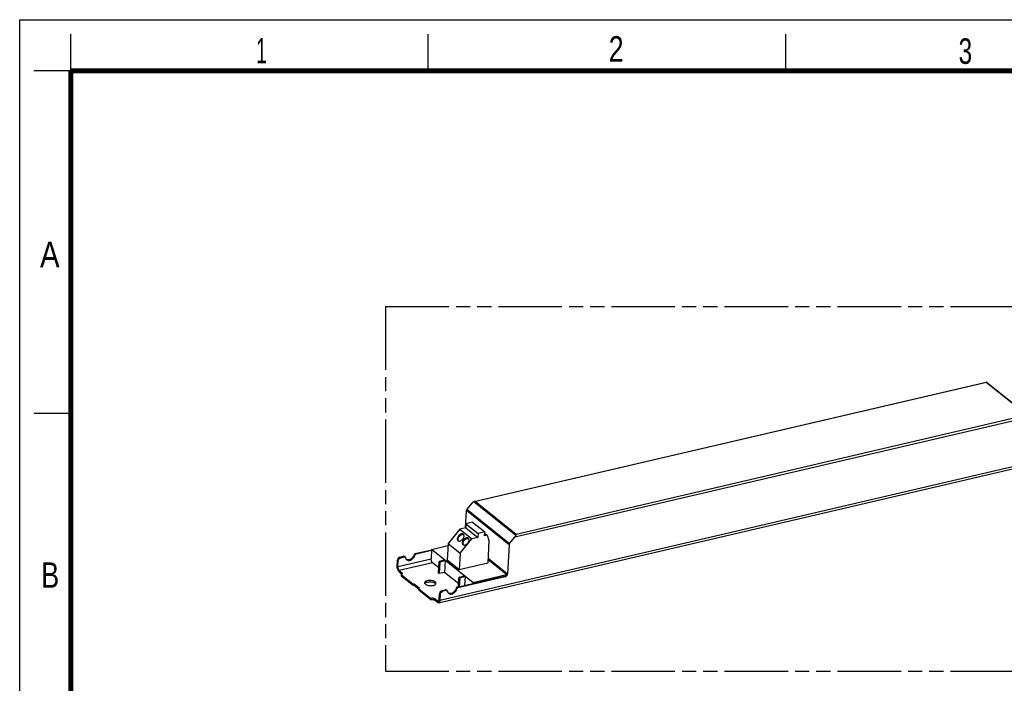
# Model space of a CAD drawing. Header units: millimetres. Extents: x 0 to 210, y 0 to 297.
# Tile 3 of 4: x 0 to 135, y 206 to 297. Entities that reach past the tile are written whole.
import ezdxf

# ---------------------------------------------------------------- set-up
doc = ezdxf.new("R2010")
doc.units = ezdxf.units.MM
doc.header["$LTSCALE"] = 19.36
doc.linetypes.add('PHANTOM', pattern=[0.8, 0.45, -0.05, 0.1, -0.05, 0.1, -0.05])
doc.layers.get('0').update_dxf_attribs({"linetype": 'CONTINUOUS'})
doc.layers.add('DEFAULT_3', color=7, linetype='PHANTOM')
doc.styles.add('TEXTSTYLE_2', font='txt', dxfattribs={"width": 0.75})

msp = doc.modelspace()

# ---------------------------------------------------------------- linework, layer by layer
at = {"color": 2, "linetype": 'Continuous'}
for p, q in [((0, 0), (0, 297)), ((0, 297), (210, 297)), ((7, 290), (7, 295)), ((56, 290), (56, 295)), ((105, 290), (105, 295)), ((7, 290), (2, 290)), ((7, 243), (2, 243))]:
    msp.add_line(p, q, dxfattribs=at)
at = {"color": 7, "linetype": 'Continuous'}
for p, q in [((62.29858, 230.92869), (132.49245, 247.31484)), ((132.50685, 247.31158), (138.2809, 242.69138)), ((57.41638, 217.0586), (147.9498, 238.19285)), ((61.10765, 227.32322), (61.22523, 229.68088)), ((62.0179, 230.73117), (61.30034, 229.86378)), ((62.07651, 228.08391), (61.16466, 227.87105)), ((62.07651, 228.08391), (63.73481, 226.75702)), ((60.32354, 227.14017), (58.71372, 225.19421)), ((61.13769, 227.33023), (60.32354, 227.14017)), ((60.32354, 227.14017), (61.98184, 225.81328)), ((61.16466, 227.87105), (61.13769, 227.33023)), ((61.13769, 227.33023), (62.79599, 226.00334)), ((61.16466, 227.87105), (62.82296, 226.54416)), ((63.73481, 226.75702), (62.82296, 226.54416)), ((63.70784, 226.2162), (63.73481, 226.75702)), ((60.06891, 225.56969), (60.07436, 225.56517)), ((60.37201, 223.86732), (61.98184, 225.81328)), ((60.8064, 226.43896), (60.80094, 226.44347)), ((61.48922, 225.89259), (61.48377, 225.8971)), ((62.79599, 226.00334), (61.98184, 225.81328)), ((62.82296, 226.54416), (62.79599, 226.00334)), ((64.08654, 226.30461), (63.70784, 226.2162)), ((63.72661, 226.5926), (64.08654, 226.30461)), ((64.08654, 226.30461), (64.32039, 225.59082)), ((64.32039, 225.59082), (64.16528, 222.48044)), ((67.15315, 225.18063), (67.87071, 226.04802)), ((54.22072, 223.79961), (56.45668, 224.32157)), ((56.45159, 224.21956), (54.31826, 223.72156)), ((56.45918, 224.37167), (56.39428, 223.07032)), ((56.45918, 224.37167), (58.69877, 224.89448)), ((62.1169, 219.84463), (56.45918, 224.37167)), ((58.71372, 225.19421), (58.59906, 222.89506)), ((58.71372, 225.19421), (60.37201, 223.86732)), ((60.75173, 225.02332), (60.75719, 225.0188)), ((67.07804, 224.99774), (66.88065, 221.0396)), ((51.7375, 222.08406), (51.77795, 222.89529)), ((51.83505, 222.00601), (51.8755, 222.81724)), ((52.12047, 223.30932), (52.6256, 223.42724)), ((52.21802, 223.23127), (52.72296, 223.34914)), ((52.83323, 223.32849), (52.73569, 223.40655)), ((54.05468, 223.62785), (54.15207, 223.54913)), ((57.39885, 221.12252), (57.47639, 222.67737)), ((57.54489, 222.76018), (58.2125, 222.91602)), ((57.64244, 222.68213), (58.31004, 222.83797)), ((58.2125, 222.91602), (58.31004, 222.83797)), ((58.31004, 222.83797), (58.22913, 221.21552)), ((60.25736, 221.56817), (58.59906, 222.89506)), ((60.37201, 223.86732), (60.25736, 221.56817)), ((66.72015, 220.91922), (64.18844, 222.94498)), ((52.03111, 221.46248), (52.40179, 221.16588)), ((57.43517, 221.85081), (56.59034, 222.5268)), ((57.57394, 222.59932), (57.4964, 221.04446)), ((64.16528, 222.48044), (60.25736, 221.56817)), ((52.02268, 221.29348), (52.39336, 220.99688)), ((52.27122, 220.93375), (52.26279, 220.76475)), ((52.26279, 220.76475), (53.91133, 219.44566)), ((52.27122, 220.93375), (53.91976, 219.61467)), ((57.4964, 221.04446), (57.39885, 221.12252)), ((58.22913, 221.21552), (57.4964, 221.04446)), ((60.16648, 219.66534), (58.22913, 221.21552)), ((59.97598, 219.19452), (66.44059, 220.70362)), ((66.53814, 220.62557), (60.07353, 219.11646)), ((60.14497, 219.23397), (60.2077, 220.4919)), ((60.30525, 220.41385), (60.2476, 219.25792)), ((60.27621, 220.57471), (60.94381, 220.73056)), ((60.37375, 220.49666), (61.04136, 220.6525)), ((60.94381, 220.73056), (61.04136, 220.6525)), ((61.04136, 220.6525), (60.98034, 219.42898)), ((62.1169, 219.84463), (66.72015, 220.91922)), ((53.91133, 219.44566), (53.91976, 219.61467)), ((53.91133, 219.44566), (53.9439, 219.45327)), ((53.91976, 219.61467), (53.95233, 219.62227)), ((54.71606, 218.90274), (54.04805, 219.43725)), ((54.77833, 219.02867), (54.05648, 219.60626)), ((54.71122, 218.80563), (54.71965, 218.97464)), ((54.71122, 218.80563), (56.35976, 217.48655)), ((54.71965, 218.97464), (54.75221, 218.98224)), ((54.71965, 218.97464), (56.36819, 217.65555)), ((57.87574, 218.70423), (58.38086, 218.82215)), ((58.47822, 218.74405), (57.97328, 218.62618)), ((58.5885, 218.7234), (58.49095, 218.80145)), ((59.80995, 219.02275), (59.90734, 218.94404)), ((62.1169, 219.84463), (62.10931, 219.69252)), ((56.35976, 217.48655), (56.36819, 217.65555)), ((57.25119, 217.10987), (56.88051, 217.40647)), ((57.25962, 217.27887), (56.88894, 217.57547)), ((57.49277, 217.47897), (57.53322, 218.2902)), ((57.63077, 218.21215), (57.59031, 217.40092))]:
    msp.add_line(p, q, dxfattribs=at)
at = {"color": 9, "linetype": 'Continuous'}
for p, q in [((132.44692, 247.26491), (62.48865, 230.93376)), ((138.0266, 242.80032), (132.44692, 247.26491)), ((138.47375, 242.52969), (67.87071, 226.04802)), ((68.06833, 226.46916), (138.0266, 242.80032)), ((57.59031, 217.40092), (148.12373, 238.53516)), ((68.00025, 226.28497), (62.22744, 230.9041)), ((62.48865, 230.93376), (68.06833, 226.46916)), ((67.07804, 224.99774), (61.22523, 229.68088)), ((61.30034, 229.86378), (67.15315, 225.18063)), ((51.8755, 222.81724), (51.77795, 222.89529)), ((51.83505, 222.00601), (56.39428, 223.07032)), ((52.12047, 223.30932), (52.21802, 223.23127)), ((52.6256, 223.42724), (52.72296, 223.34914)), ((54.31826, 223.72156), (54.22072, 223.79961)), ((57.57394, 222.59932), (57.47639, 222.67737)), ((57.54489, 222.76018), (57.64244, 222.68213)), ((64.20037, 223.18424), (66.88065, 221.0396)), ((56.59034, 222.5268), (52.03111, 221.46248)), ((52.39336, 220.99688), (52.40179, 221.16588)), ((60.30525, 220.41385), (60.2077, 220.4919)), ((60.27621, 220.57471), (60.37375, 220.49666)), ((66.53814, 220.62557), (66.44059, 220.70362)), ((53.9439, 219.45327), (53.95233, 219.62227)), ((54.05648, 219.60626), (54.04805, 219.43725)), ((54.7765, 218.99197), (54.77833, 219.02867)), ((57.87574, 218.70423), (57.97328, 218.62618)), ((58.38086, 218.82215), (58.47822, 218.74405)), ((60.07353, 219.11646), (59.97598, 219.19452)), ((56.88894, 217.57547), (56.88051, 217.40647)), ((57.25962, 217.27887), (57.45888, 217.32539)), ((57.63077, 218.21215), (57.53322, 218.2902))]:
    msp.add_line(p, q, dxfattribs=at)
at = {"color": 7, "linetype": 'Continuous', "const_width": 0.7}
for points in [[(7, 7), (7, 290)], [(7, 290), (203, 290)]]:
    msp.add_lwpolyline(points, dxfattribs=at)
at = {"color": 7, "linetype": 'Continuous'}
for centre, radius, start, end in [((52.25467, 220.82336), 0.22214, 48.2112079, 51.365638), ((56.82345, 219.53222), 0.22338, 25.5239417, 28.2642107)]:
    msp.add_arc(centre, radius, start, end, dxfattribs=at)
for centre, start_param, end_param in [((62.15447, 230.62189), 0.795074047, 1.58047221), ((67.73415, 226.1573), -1.561120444, -0.77572228)]:
    msp.add_ellipse(centre, major_axis=(0.24107, 0.28875), ratio=0.464893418, start_param=start_param, end_param=end_param, dxfattribs=at)
for points, knots in [([(132.47097, 247.29979), (132.46892, 247.29754), (132.45986, 247.28666), (132.45236, 247.27458), (132.44692, 247.26491)], [0, 0, 0, 0, 0.215566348, 1, 1, 1, 1]), ([(132.49245, 247.31484), (132.49068, 247.31443), (132.48235, 247.31127), (132.47568, 247.30497), (132.47097, 247.29979)], [0, 0, 0, 0, 0.206558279, 1, 1, 1, 1]), ([(62.48865, 230.93376), (62.47263, 230.93622), (62.40946, 230.94323), (62.34472, 230.93946), (62.29858, 230.92869)], [0, 0, 0, 0, 0.254897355, 1, 1, 1, 1]), ([(61.30034, 229.86378), (61.28928, 229.8504), (61.25072, 229.79624), (61.22767, 229.72997), (61.22523, 229.68088)], [0, 0, 0, 0, 0.260939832, 1, 1, 1, 1]), ([(60.80094, 226.44347), (60.76201, 226.47462), (60.65483, 226.5145), (60.47713, 226.48822), (60.29919, 226.3953), (60.14158, 226.24859), (60.02501, 226.06801), (59.96489, 225.87769), (59.97163, 225.72291), (60.01675, 225.62399), (60.05022, 225.58552), (60.0689, 225.56967)], [0, 0, 0, 0, 0.100738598, 0.217548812, 0.35331659, 0.500757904, 0.647891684, 0.78285181, 0.898717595, 0.950512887, 1, 1, 1, 1]), ([(60.09589, 225.60585), (60.07038, 225.6897), (60.08353, 225.83828), (60.15956, 226.01563), (60.24995, 226.14876), (60.36397, 226.26297), (60.5254, 226.37263), (60.66982, 226.41547), (60.75865, 226.4082)], [0, 0, 0, 0, 0.225654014, 0.358079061, 0.497235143, 0.636844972, 0.770543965, 1, 1, 1, 1]), ([(60.07436, 225.56517), (60.11329, 225.53402), (60.22048, 225.49414), (60.39817, 225.52042), (60.57612, 225.61334), (60.73373, 225.76005), (60.85029, 225.94063), (60.91041, 226.13095), (60.90367, 226.28573), (60.85855, 226.38465), (60.82508, 226.42312), (60.80641, 226.43897)], [0, 0, 0, 0, 0.100738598, 0.217548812, 0.35331659, 0.500757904, 0.647891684, 0.78285181, 0.898717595, 0.950512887, 1, 1, 1, 1]), ([(60.13061, 225.53085), (60.12691, 225.53649), (60.11263, 225.56013), (60.10196, 225.58589), (60.09589, 225.60585)], [0, 0, 0, 0, 0.244253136, 1, 1, 1, 1]), ([(61.48377, 225.8971), (61.44484, 225.92825), (61.33765, 225.96814), (61.15996, 225.94185), (60.98201, 225.84893), (60.8244, 225.70223), (60.70784, 225.52164), (60.64772, 225.33132), (60.65446, 225.17654), (60.69958, 225.07763), (60.73305, 225.03916), (60.75172, 225.02331)], [0, 0, 0, 0, 0.100738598, 0.217548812, 0.35331659, 0.500757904, 0.647891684, 0.78285181, 0.898717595, 0.950512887, 1, 1, 1, 1]), ([(60.77872, 225.05948), (60.75321, 225.14334), (60.76636, 225.29192), (60.84239, 225.46926), (60.93278, 225.60239), (61.0468, 225.7166), (61.20823, 225.82626), (61.35265, 225.86911), (61.44148, 225.86184)], [0, 0, 0, 0, 0.225654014, 0.358079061, 0.497235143, 0.636844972, 0.770543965, 1, 1, 1, 1]), ([(60.75719, 225.0188), (60.79612, 224.98765), (60.9033, 224.94777), (61.081, 224.97406), (61.25894, 225.06698), (61.41655, 225.21368), (61.53312, 225.39426), (61.59324, 225.58459), (61.5865, 225.73937), (61.54138, 225.83828), (61.50791, 225.87675), (61.48923, 225.8926)], [0, 0, 0, 0, 0.100738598, 0.217548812, 0.35331659, 0.500757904, 0.647891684, 0.78285181, 0.898717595, 0.950512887, 1, 1, 1, 1]), ([(60.75865, 226.4082), (60.76722, 226.4075), (60.80022, 226.40354), (60.83266, 226.39426), (60.85516, 226.38422)], [0, 0, 0, 0, 0.258804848, 1, 1, 1, 1]), ([(61.44148, 225.86184), (61.45005, 225.86113), (61.48305, 225.85717), (61.51549, 225.8479), (61.53799, 225.83785)], [0, 0, 0, 0, 0.258804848, 1, 1, 1, 1]), ([(68.06833, 226.46916), (68.05457, 226.4447), (68.02882, 226.38405), (68.00964, 226.32128), (68.00025, 226.28497)], [0, 0, 0, 0, 0.428077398, 1, 1, 1, 1]), ([(60.81344, 224.98449), (60.80974, 224.99012), (60.79545, 225.01376), (60.78479, 225.03953), (60.77872, 225.05948)], [0, 0, 0, 0, 0.244253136, 1, 1, 1, 1]), ([(67.07804, 224.99774), (67.07883, 225.0136), (67.08846, 225.0797), (67.12086, 225.14159), (67.15315, 225.18063)], [0, 0, 0, 0, 0.238634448, 1, 1, 1, 1]), ([(52.12047, 223.30932), (52.02943, 223.28807), (51.86361, 223.17338), (51.78264, 222.98932), (51.77795, 222.89529)], [0, 0, 0, 0, 0.498233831, 1, 1, 1, 1]), ([(51.8755, 222.81724), (51.88019, 222.91127), (51.96116, 223.09533), (52.12698, 223.21002), (52.21802, 223.23127)], [0, 0, 0, 0, 0.501766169, 1, 1, 1, 1]), ([(52.73568, 223.40654), (52.72137, 223.41799), (52.68459, 223.43408), (52.64508, 223.43177), (52.6256, 223.42724)], [0, 0, 0, 0, 0.478161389, 1, 1, 1, 1]), ([(52.72296, 223.34914), (52.74247, 223.3537), (52.78205, 223.35607), (52.81889, 223.33995), (52.83323, 223.32849)], [0, 0, 0, 0, 0.521898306, 1, 1, 1, 1]), ([(52.83323, 223.32849), (52.8445, 223.31948), (52.86406, 223.2959), (52.87322, 223.26689), (52.87561, 223.25177)], [0, 0, 0, 0, 0.485111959, 1, 1, 1, 1]), ([(52.87561, 223.25177), (52.88494, 223.1907), (52.92175, 223.07363), (53.00041, 222.97829), (53.04584, 222.94195)], [0, 0, 0, 0, 0.515007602, 1, 1, 1, 1]), ([(53.04584, 222.94195), (53.10317, 222.89608), (53.2506, 222.8317), (53.40887, 222.84111), (53.48691, 222.85933)], [0, 0, 0, 0, 0.478159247, 1, 1, 1, 1]), ([(53.38944, 222.9374), (53.33822, 222.92544), (53.23593, 222.91353), (53.13377, 222.92995), (53.08704, 222.94532)], [0, 0, 0, 0, 0.516711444, 1, 1, 1, 1]), ([(54.05473, 223.62785), (54.01623, 223.46388), (53.84455, 223.16184), (53.54784, 222.97437), (53.38944, 222.9374)], [0, 0, 0, 0, 0.508724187, 1, 1, 1, 1]), ([(53.48691, 222.85933), (53.6452, 222.89628), (53.94181, 223.08349), (54.11345, 223.38528), (54.15207, 223.54913)], [0, 0, 0, 0, 0.491247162, 1, 1, 1, 1]), ([(54.22081, 223.79963), (54.18135, 223.79042), (54.10738, 223.74382), (54.0645, 223.66867), (54.05473, 223.62785)], [0, 0, 0, 0, 0.491184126, 1, 1, 1, 1]), ([(54.15207, 223.54913), (54.16172, 223.59006), (54.20459, 223.66544), (54.27863, 223.71226), (54.31817, 223.72153)], [0, 0, 0, 0, 0.508702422, 1, 1, 1, 1]), ([(56.59034, 222.5268), (56.55809, 222.5526), (56.49991, 222.62607), (56.43816, 222.75914), (56.39917, 222.91171), (56.3917, 223.01851), (56.39428, 223.07032)], [0, 0, 0, 0, 0.208689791, 0.46344497, 0.737883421, 1, 1, 1, 1]), ([(57.54489, 222.76018), (57.52669, 222.75593), (57.49352, 222.73299), (57.47733, 222.69618), (57.47639, 222.67737)], [0, 0, 0, 0, 0.498234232, 1, 1, 1, 1]), ([(57.57394, 222.59932), (57.57487, 222.61812), (57.59107, 222.65493), (57.62423, 222.67787), (57.64244, 222.68213)], [0, 0, 0, 0, 0.501766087, 1, 1, 1, 1]), ([(52.02268, 221.29348), (51.97577, 221.33101), (51.89114, 221.43787), (51.80132, 221.63143), (51.74461, 221.85335), (51.73374, 222.0087), (51.7375, 222.08406)], [0, 0, 0, 0, 0.208681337, 0.4634443, 0.737893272, 1, 1, 1, 1]), ([(51.83505, 222.00601), (51.83246, 221.95419), (51.83993, 221.84739), (51.87893, 221.69483), (51.94067, 221.56175), (51.99886, 221.48829), (52.03111, 221.46248)], [0, 0, 0, 0, 0.262116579, 0.53655503, 0.791310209, 1, 1, 1, 1]), ([(52.27122, 220.93375), (52.29679, 220.93972), (52.33843, 220.95242), (52.39031, 220.97854), (52.42539, 221.00568), (52.44866, 221.03654), (52.4551, 221.05989), (52.45565, 221.07093)], [0, 0, 0, 0, 0.322987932, 0.532261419, 0.711454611, 0.863977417, 1, 1, 1, 1]), ([(52.45565, 221.07093), (52.45648, 221.08765), (52.44508, 221.1258), (52.41795, 221.15295), (52.40179, 221.16588)], [0, 0, 0, 0, 0.447172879, 1, 1, 1, 1]), ([(56.94127, 219.90664), (56.8928, 219.94542), (56.7709, 220.01144), (56.56093, 220.07527), (56.32285, 220.10864), (56.08003, 220.10795), (55.85633, 220.07343), (55.69399, 220.01645), (55.5944, 219.95383), (55.54103, 219.90388), (55.50616, 219.84891), (55.49659, 219.80882), (55.49563, 219.78959)], [0, 0, 0, 0, 0.115810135, 0.254980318, 0.407981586, 0.56261013, 0.706375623, 0.828800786, 0.880169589, 0.924901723, 0.964085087, 1, 1, 1, 1]), ([(60.27621, 220.57471), (60.258, 220.57046), (60.22484, 220.54752), (60.20864, 220.51071), (60.2077, 220.4919)], [0, 0, 0, 0, 0.498234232, 1, 1, 1, 1]), ([(60.30525, 220.41385), (60.30619, 220.43266), (60.32238, 220.46947), (60.35554, 220.49241), (60.37375, 220.49666)], [0, 0, 0, 0, 0.501766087, 1, 1, 1, 1]), ([(66.72015, 220.91922), (66.68846, 220.86604), (66.60751, 220.77359), (66.49713, 220.71682), (66.44059, 220.70362)], [0, 0, 0, 0, 0.516018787, 1, 1, 1, 1]), ([(66.53814, 220.62557), (66.62918, 220.64682), (66.795, 220.76152), (66.87596, 220.94557), (66.88065, 221.0396)], [0, 0, 0, 0, 0.498233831, 1, 1, 1, 1]), ([(54.05648, 219.60626), (54.0435, 219.61664), (54.00723, 219.62685), (53.97099, 219.62663), (53.95233, 219.62227)], [0, 0, 0, 0, 0.464518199, 1, 1, 1, 1]), ([(53.95476, 219.45528), (53.97207, 219.45775), (54.0045, 219.45665), (54.03657, 219.44643), (54.04805, 219.43725)], [0, 0, 0, 0, 0.54336593, 1, 1, 1, 1]), ([(54.75221, 218.98224), (54.75733, 218.98344), (54.77177, 218.98756), (54.78858, 218.99919), (54.7891, 219.00968)], [0, 0, 0, 0, 0.333354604, 1, 1, 1, 1]), ([(54.7891, 219.00968), (54.78918, 219.01131), (54.78835, 219.01885), (54.78287, 219.02503), (54.77833, 219.02867)], [0, 0, 0, 0, 0.219192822, 1, 1, 1, 1]), ([(55.49563, 219.78959), (55.49393, 219.75531), (55.51731, 219.67711), (55.57293, 219.62145), (55.60606, 219.59494)], [0, 0, 0, 0, 0.447195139, 1, 1, 1, 1]), ([(55.5617, 219.7612), (55.59523, 219.79217), (55.68288, 219.84633), (55.90458, 219.92261), (56.23177, 219.95231), (56.56136, 219.90939), (56.79553, 219.82603), (56.89295, 219.76954), (56.93284, 219.73763)], [0, 0, 0, 0, 0.094837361, 0.210482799, 0.485187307, 0.768542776, 0.893864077, 1, 1, 1, 1]), ([(55.60606, 219.59494), (55.65453, 219.55616), (55.77642, 219.49013), (55.98639, 219.42631), (56.22448, 219.39294), (56.46729, 219.39363), (56.691, 219.42815), (56.85334, 219.48513), (56.95293, 219.54775), (57.00629, 219.5977), (57.04117, 219.65267), (57.05074, 219.69276), (57.05169, 219.71199)], [0, 0, 0, 0, 0.115810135, 0.254980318, 0.407981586, 0.56261013, 0.706375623, 0.828800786, 0.880169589, 0.924901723, 0.964085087, 1, 1, 1, 1]), ([(56.93284, 219.73763), (56.93924, 219.73251), (56.9628, 219.71265), (56.98432, 219.69022), (56.99802, 219.67222)], [0, 0, 0, 0, 0.266033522, 1, 1, 1, 1]), ([(57.05169, 219.71199), (57.0534, 219.74627), (57.03001, 219.82446), (56.97439, 219.88013), (56.94127, 219.90664)], [0, 0, 0, 0, 0.447195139, 1, 1, 1, 1]), ([(57.87574, 218.70423), (57.7847, 218.68298), (57.61887, 218.56829), (57.53791, 218.38423), (57.53322, 218.2902)], [0, 0, 0, 0, 0.498233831, 1, 1, 1, 1]), ([(57.63077, 218.21215), (57.63546, 218.30618), (57.71642, 218.49023), (57.88224, 218.60493), (57.97328, 218.62618)], [0, 0, 0, 0, 0.501766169, 1, 1, 1, 1]), ([(58.49095, 218.80145), (58.47664, 218.8129), (58.43986, 218.82899), (58.40035, 218.82668), (58.38086, 218.82215)], [0, 0, 0, 0, 0.478161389, 1, 1, 1, 1]), ([(58.47822, 218.74405), (58.49774, 218.74861), (58.53731, 218.75097), (58.57416, 218.73486), (58.5885, 218.7234)], [0, 0, 0, 0, 0.521898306, 1, 1, 1, 1]), ([(58.5885, 218.7234), (58.59977, 218.71439), (58.61933, 218.6908), (58.62849, 218.6618), (58.63088, 218.64667)], [0, 0, 0, 0, 0.485111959, 1, 1, 1, 1]), ([(58.63088, 218.64667), (58.64021, 218.58561), (58.67702, 218.46854), (58.75568, 218.3732), (58.8011, 218.33686)], [0, 0, 0, 0, 0.515007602, 1, 1, 1, 1]), ([(59.81, 219.02275), (59.77149, 218.85878), (59.59982, 218.55675), (59.3031, 218.36928), (59.14471, 218.3323)], [0, 0, 0, 0, 0.508724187, 1, 1, 1, 1]), ([(59.24218, 218.25424), (59.40047, 218.29119), (59.69707, 218.4784), (59.86872, 218.78019), (59.90734, 218.94404)], [0, 0, 0, 0, 0.491247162, 1, 1, 1, 1]), ([(59.97608, 219.19454), (59.93662, 219.18533), (59.86265, 219.13872), (59.81976, 219.06358), (59.81, 219.02275)], [0, 0, 0, 0, 0.491184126, 1, 1, 1, 1]), ([(59.90734, 218.94404), (59.91699, 218.98496), (59.95985, 219.06035), (60.0339, 219.10717), (60.07343, 219.11644)], [0, 0, 0, 0, 0.508702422, 1, 1, 1, 1]), ([(56.35976, 217.48655), (56.40538, 217.4972), (56.50177, 217.50801), (56.64451, 217.49924), (56.77448, 217.46785), (56.85107, 217.43003), (56.88051, 217.40647)], [0, 0, 0, 0, 0.260219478, 0.534662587, 0.79050092, 1, 1, 1, 1]), ([(56.88894, 217.57547), (56.85949, 217.59904), (56.78291, 217.63686), (56.65294, 217.66824), (56.5102, 217.67702), (56.41381, 217.6662), (56.36819, 217.65555)], [0, 0, 0, 0, 0.20949908, 0.465337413, 0.739780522, 1, 1, 1, 1]), ([(57.25962, 217.27887), (57.27697, 217.26499), (57.31238, 217.24295), (57.3552, 217.23944), (57.37319, 217.24363)], [0, 0, 0, 0, 0.54616824, 1, 1, 1, 1]), ([(57.37319, 217.24363), (57.39015, 217.2476), (57.43558, 217.27399), (57.47963, 217.36072), (57.49062, 217.43596), (57.49277, 217.47897)], [0, 0, 0, 0, 0.187306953, 0.537085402, 1, 1, 1, 1]), ([(57.59031, 217.40092), (57.58815, 217.35752), (57.57853, 217.27734), (57.54408, 217.17158), (57.49155, 217.09347), (57.44106, 217.06436), (57.41638, 217.05861)], [0, 0, 0, 0, 0.320228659, 0.591733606, 0.81321894, 1, 1, 1, 1]), ([(58.8011, 218.33686), (58.85844, 218.29099), (59.00586, 218.22661), (59.16414, 218.23602), (59.24218, 218.25424)], [0, 0, 0, 0, 0.478159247, 1, 1, 1, 1]), ([(59.14471, 218.3323), (59.09349, 218.32035), (58.9912, 218.30844), (58.88904, 218.32486), (58.84231, 218.34023)], [0, 0, 0, 0, 0.516711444, 1, 1, 1, 1]), ([(57.41638, 217.05861), (57.39022, 217.05251), (57.32794, 217.05761), (57.27643, 217.08967), (57.25119, 217.10987)], [0, 0, 0, 0, 0.453848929, 1, 1, 1, 1])]:
    msp.add_open_spline(points, degree=3, knots=knots, dxfattribs=at)
for points in [[(132.50685, 247.31158), (132.50301, 247.31465), (132.49725, 247.31596), (132.49245, 247.31484)], [(62.29858, 230.92869), (62.27415, 230.92298), (62.25006, 230.91495), (62.22744, 230.9041)], [(53.08704, 222.94532), (53.05616, 222.95547), (53.02617, 222.96895), (52.9982, 222.98552)], [(53.9439, 219.45327), (53.94748, 219.4541), (53.95111, 219.45477), (53.95476, 219.45528)], [(55.51405, 219.70416), (55.51956, 219.71321), (55.52574, 219.72187), (55.53241, 219.73011)], [(55.53241, 219.73011), (55.54137, 219.74117), (55.55125, 219.75153), (55.5617, 219.7612)], [(56.99802, 219.67222), (57.00626, 219.66141), (57.01377, 219.64997), (57.0202, 219.638)], [(58.84231, 218.34023), (58.81143, 218.35038), (58.78143, 218.36386), (58.75346, 218.38042)]]:
    msp.add_open_spline(points, degree=3, dxfattribs=at)
at = {"layer": 'DEFAULT_3', "color": 91, "linetype": 'PHANTOM', "true_color": 0x80ff80}
for p, q in [((50.12864, 257.68), (50.12864, 207.68)), ((50.12864, 257.68), (150.12864, 257.68)), ((50.12864, 207.68), (150.12864, 207.68))]:
    msp.add_line(p, q, dxfattribs=at)

# ---------------------------------------------------------------- texts
at = {"color": 5, "linetype": 'Continuous', "style": 'TEXTSTYLE_2'}
for s, width, p in [('1', 0.571429, (32.41397, 291.00048)), ('2', 0.785714, (80.73138, 291.23958)), ('3', 0.714286, (128.68391, 290.94286)), ('A', 0.857143, (2.78732, 263.04806)), ('B', 0.785714, (2.95865, 219.09946))]:
    msp.add_text(s, height=3.5, dxfattribs=dict(at, width=width)).set_placement(p)

doc.saveas('drawing.dxf')
